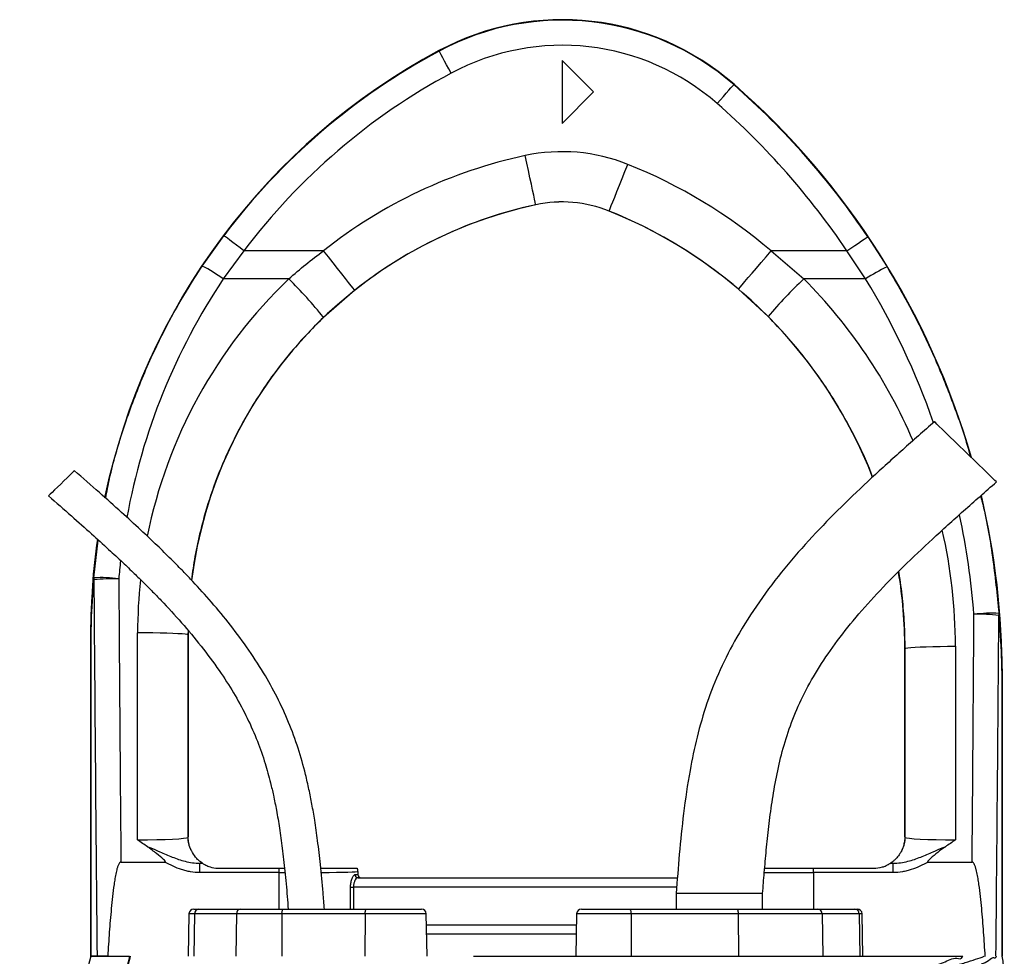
# Model space of a CAD drawing. Extents: x 117 to 1344, y 7 to 1887.
# Tile 15 of 15: x 214 to 528, y 1589 to 1887. Entities that reach past the tile are written whole.
import ezdxf

# ---------------------------------------------------------------- set-up
doc = ezdxf.new("R2010")
doc.units = 0
doc.layers.get('0').update_dxf_attribs({"linetype": 'CONTINUOUS'})

msp = doc.modelspace()

# ---------------------------------------------------------------- linework, layer by layer
at = {"color": 7, "linetype": 'CONTINUOUS'}
for p, q in [((347.87, 1877.51), (347.79, 1877.64)), ((397.01, 1864.49), (387.01, 1874.49)), ((387.01, 1874.49), (387.01, 1854.49)), ((387.01, 1854.49), (397.01, 1864.49)), ((441.58, 1866.82), (441.68, 1866.94)), ((378.6, 1828.61), (378.61, 1828.6)), ((401.92, 1826.62), (401.92, 1826.6)), ((272.5, 1809.11), (279.36, 1818.77)), ((484.22, 1818.43), (490.37, 1808.82)), ((285.75, 1813.96), (279.16, 1805.02)), ((311.07, 1813.96), (285.75, 1813.96)), ((453.46, 1813.96), (463.89, 1805.02)), ((477.59, 1813.96), (453.46, 1813.96)), ((483.54, 1805.02), (477.59, 1813.96)), ((300, 1805.02), (279.16, 1805.02)), ((483.54, 1805.02), (463.89, 1805.02)), ((321.01, 1801.42), (311.08, 1792.76)), ((452.53, 1793.04), (443.11, 1801.76)), ((237.96, 1709.91), (239.41, 1721.94)), ((237.01, 1589.49), (237.01, 1692.55)), ((237.07, 1692.55), (237.01, 1692.55)), ((237.07, 1692.55), (237.07, 1589.49)), ((237.07, 1692.55), (237.07, 1692.55)), ((237.07, 1589.49), (237.07, 1692.55)), ((251.85, 1626.56), (251.9, 1692.43)), ((267.9, 1691.72), (267.85, 1627.33)), ((267.95, 1693.2), (267.9, 1691.72)), ((267.9, 1691.72), (268.01, 1691.72)), ((268.01, 1693.08), (268.01, 1691.72)), ((268.01, 1691.72), (268.01, 1627.49)), ((496.01, 1627.49), (496.01, 1687.41)), ((496.12, 1687.41), (496.01, 1687.41)), ((496.16, 1627.33), (496.12, 1687.41)), ((512.11, 1688.13), (512.16, 1626.56)), ((526.94, 1589.49), (526.94, 1678.83)), ((526.94, 1678.83), (526.95, 1678.83)), ((526.95, 1678.83), (527.01, 1678.83)), ((526.95, 1678.83), (526.95, 1589.49)), ((527.01, 1678.83), (527.01, 1589.49)), ((267.85, 1627.33), (268.01, 1627.49)), ((496.01, 1627.49), (496.16, 1627.33)), ((246.59, 1619.49), (260.61, 1619.49)), ((271.67, 1619.1), (272.56, 1619.1)), ((271.67, 1616.1), (271.67, 1619.1)), ((278.01, 1617.49), (297, 1617.49)), ((297, 1617.49), (298.66, 1617.49)), ((297, 1616.1), (297, 1617.49)), ((322.01, 1616.49), (322, 1616.48)), ((322, 1616.48), (322, 1615.49)), ((322.01, 1616.49), (322.01, 1615.49)), ((467.01, 1617.49), (486.01, 1617.49)), ((467.01, 1616.1), (467.01, 1617.49)), ((491.46, 1619.1), (492.34, 1619.1)), ((492.34, 1616.1), (492.34, 1619.1)), ((503.4, 1619.49), (517.42, 1619.49)), ((297, 1616.1), (271.67, 1616.1)), ((297, 1604.49), (297, 1616.1)), ((321.08, 1615.49), (322, 1615.49)), ((322, 1615.49), (322.01, 1615.49)), ((322.04, 1614.49), (423.66, 1614.49)), ((467.01, 1616.1), (467.01, 1604.49)), ((492.34, 1616.1), (467.01, 1616.1)), ((319.66, 1604.49), (319.66, 1611.49)), ((319.66, 1611.49), (320.56, 1611.49)), ((320.56, 1611.49), (320.56, 1604.49)), ((423.42, 1611.49), (320.56, 1611.49)), ((423.26, 1609.49), (423.26, 1604.49)), ((450.76, 1609.49), (423.26, 1609.49)), ((450.76, 1604.49), (450.76, 1609.49)), ((269.76, 1604.49), (271.37, 1604.49)), ((271.37, 1604.49), (284.68, 1604.49)), ((284.68, 1604.49), (298.31, 1604.49)), ((298.31, 1604.49), (324.78, 1604.49)), ((324.78, 1604.49), (342.25, 1604.49)), ((393.1, 1604.49), (408.67, 1604.49)), ((408.67, 1604.49), (442.78, 1604.49)), ((442.78, 1604.49), (468.26, 1604.49)), ((468.26, 1604.49), (480.11, 1604.49)), ((480.11, 1604.49), (480.91, 1604.49)), ((268.26, 1603.01), (268.03, 1589.49)), ((270.05, 1603.01), (268.26, 1603.01)), ((270.05, 1603.01), (269.84, 1589.49)), ((283.36, 1603.01), (270.05, 1603.01)), ((283.36, 1603.01), (283.16, 1589.49)), ((297.84, 1603.01), (283.36, 1603.01)), ((297.84, 1603.01), (297.76, 1589.49)), ((324.31, 1603.01), (297.84, 1603.01)), ((324.31, 1603.01), (324.23, 1589.49)), ((343.75, 1603.01), (324.31, 1603.01)), ((343.99, 1589.49), (343.75, 1603.01)), ((391.6, 1603.01), (391.37, 1589.49)), ((408.93, 1603.01), (391.6, 1603.01)), ((408.93, 1603.01), (408.97, 1589.49)), ((443.04, 1603.01), (408.93, 1603.01)), ((443.04, 1603.01), (443.08, 1589.49)), ((469.67, 1603.01), (443.04, 1603.01)), ((469.67, 1603.01), (469.9, 1589.49)), ((481.52, 1603.01), (469.67, 1603.01)), ((481.52, 1603.01), (481.74, 1589.49)), ((482.41, 1603.01), (481.52, 1603.01)), ((482.65, 1589.49), (482.41, 1603.01)), ((343.81, 1599.49), (391.54, 1599.49)), ((391.49, 1596.49), (343.87, 1596.49)), ((237.01, 1589.49), (237.07, 1589.49)), ((239.01, 1589.49), (237.07, 1589.49)), ((237.07, 1589.49), (237.07, 1589.49)), ((245.98, 1589.49), (249.3, 1589.49)), ((358.8, 1589.49), (392.94, 1589.49)), ((521.48, 1589.49), (521.59, 1589.49))]:
    msp.add_line(p, q, dxfattribs=at)
at = {"color": 7, "linetype": 'CONTINUOUS', "flags": 128}
for points in [[(351.64, 1870.46), (350.92, 1871.82), (350.21, 1873.13), (349.57, 1874.34), (349, 1875.4), (348.53, 1876.28), (348.17, 1876.94), (347.95, 1877.35), (347.87, 1877.51)], [(436.31, 1860.81), (437.33, 1861.97), (438.3, 1863.09), (439.21, 1864.12), (440, 1865.03), (440.66, 1865.77), (441.15, 1866.34), (441.46, 1866.69), (441.58, 1866.82)], [(378.6, 1828.61), (378.55, 1828.84), (378.43, 1829.44), (378.22, 1830.4), (377.94, 1831.69), (377.6, 1833.28), (377.2, 1835.14), (376.75, 1837.22), (376.27, 1839.47), (375.76, 1841.83), (375.24, 1844.25)], [(401.92, 1826.62), (402.01, 1826.84), (402.24, 1827.41), (402.6, 1828.32), (403.1, 1829.54), (403.7, 1831.06), (404.41, 1832.82), (405.2, 1834.79), (406.06, 1836.92), (406.96, 1839.17), (407.88, 1841.46)], [(285.75, 1813.96), (284.51, 1814.89), (283.33, 1815.78), (282.23, 1816.61), (281.27, 1817.33), (280.47, 1817.93), (279.88, 1818.38), (279.5, 1818.66), (279.36, 1818.77)], [(477.59, 1813.96), (478.87, 1814.82), (480.1, 1815.65), (481.24, 1816.42), (482.24, 1817.09), (483.06, 1817.65), (483.68, 1818.07), (484.07, 1818.33), (484.22, 1818.43)], [(321.01, 1801.42), (320.86, 1801.61), (320.48, 1802.09), (319.87, 1802.86), (319.05, 1803.89), (318.04, 1805.17), (316.86, 1806.66), (315.54, 1808.33), (314.11, 1810.13), (312.61, 1812.02), (311.07, 1813.96)], [(443.11, 1801.76), (443.26, 1801.94), (443.66, 1802.41), (444.29, 1803.16), (445.15, 1804.17), (446.2, 1805.41), (447.43, 1806.86), (448.81, 1808.48), (450.29, 1810.23), (451.86, 1812.07), (453.46, 1813.96)], [(525.19, 1740.43), (525.06, 1740.55), (524.68, 1740.92), (524.06, 1741.53), (523.21, 1742.35), (522.15, 1743.37), (520.92, 1744.56), (519.55, 1745.9), (518.06, 1747.34), (516.51, 1748.85), (514.92, 1750.39), (513.34, 1751.91), (511.81, 1753.39), (510.38, 1754.79), (509.07, 1756.05), (507.92, 1757.16), (506.97, 1758.09), (506.23, 1758.8), (505.73, 1759.29), (505.47, 1759.54), (505.44, 1759.57)], [(231.83, 1744), (231.79, 1743.97), (231.54, 1743.72), (231.04, 1743.24), (230.33, 1742.55), (229.46, 1741.7), (228.47, 1740.75), (227.44, 1739.75), (226.42, 1738.76), (225.49, 1737.86), (224.69, 1737.08), (224.08, 1736.49), (223.7, 1736.12), (223.57, 1736)], [(267.9, 1691.72), (267.67, 1691.83), (267.05, 1691.94), (266.07, 1692.04), (264.75, 1692.13), (263.12, 1692.22), (261.22, 1692.29), (259.09, 1692.35), (256.8, 1692.39), (254.38, 1692.42), (251.9, 1692.43)], [(496.12, 1687.41), (496.35, 1687.52), (496.97, 1687.63), (497.95, 1687.73), (499.27, 1687.83), (500.9, 1687.91), (502.8, 1687.99), (504.92, 1688.05), (507.22, 1688.09), (509.64, 1688.12), (512.11, 1688.13)], [(297.84, 1603.01), (297.85, 1603.3), (297.87, 1603.58), (297.92, 1603.83), (297.98, 1604.06), (298.05, 1604.24), (298.13, 1604.38), (298.22, 1604.46), (298.31, 1604.49)], [(324.31, 1603.01), (324.32, 1603.3), (324.34, 1603.58), (324.39, 1603.83), (324.45, 1604.06), (324.52, 1604.24), (324.6, 1604.38), (324.69, 1604.46), (324.78, 1604.49)]]:
    msp.add_lwpolyline(points, dxfattribs=at)
at = {"color": 7, "linetype": 'CONTINUOUS'}
for centre, radius, start, end in [((387.01, 1804.49), 83, 48.8005, 118.1929), ((387.01, 1804.49), 82.85, 48.8005, 118.1929), ((447.01, 1692.55), 210, 118.1929, 168.2253), ((447.01, 1692.55), 209.85, 118.1929, 143.0256), ((387.01, 1804.49), 74.85, 48.8005, 118.1929), ((447.01, 1692.55), 201.85, 118.1929, 143.0256), ((277.01, 1678.83), 249.85, 33.9671, 48.8005), ((277.01, 1678.83), 250, 16.1034, 48.8005), ((277.01, 1678.83), 241.85, 33.9671, 48.8005), ((387.01, 1789.49), 56.01, 68.1161, 102.1224), ((408.01, 1691.72), 156.01, 102.1224, 128.4138), ((346.01, 1687.41), 166.01, 49.6645, 68.1161), ((387.01, 1789.49), 40.01, 68.1161, 102.1224), ((408.01, 1691.72), 140, 102.1224, 172.9049), ((408.01, 1691.72), 140.01, 102.1224, 128.4138), ((387.01, 1789.49), 40, 68.1161, 102.1224), ((346.01, 1687.41), 150.01, 49.6645, 68.1161), ((346.01, 1687.41), 150, 21.3034, 68.1161), ((247.42, 1760.8), 54.43, 54.3317, 62.5561), ((512.74, 1760.63), 53.13, 114.8933, 123.3331), ((201.42, 1704.84), 140.55, 38.7228, 45.4615), ((557.36, 1705.01), 136.89, 133.0626, 139.9766), ((277.01, 1678.83), 250, 0, 13.2399), ((447.01, 1692.55), 210, 171.9067, 180), ((346.01, 1687.41), 150, 0, 9.3367), ((240.47, 1709.77), 2.52, 176.8637, 192.0039), ((240.16, 1663.15), 46.82, 82.9263, 92.7008), ((244.69, 1649.14), 60.48, 88.8268, 96.3423), ((523.61, 1651.82), 46.82, 87.0861, 96.8621), ((519.22, 1637.2), 61.12, 83.6977, 91.129), ((523.76, 1698.47), 2.23, 346.3924, 2.7471), ((275.85, 1627.33), 8, 180.019, 209.1255), ((488.16, 1627.33), 8, 330.8743, 359.9811), ((278.01, 1627.49), 10, 236.7363, 236.9813), ((319, 1616.48), 3, 0.0193, 19.6348), ((486.01, 1627.49), 10, 303.0187, 303.2637), ((322.06, 1615.47), 0.982, 178.9438, 268.9019), ((323, 1615.49), 1, 179.9955, 269.9959), ((269.76, 1602.99), 1.5, 90, 179), ((271.46, 1603.08), 1.41, 93.844, 182.5399), ((284.78, 1603.08), 1.41, 93.844, 182.5399), ((342.25, 1602.99), 1.5, 1, 90), ((393.1, 1602.99), 1.5, 90, 179), ((406.62, 1603.37), 2.33, 351.3094, 28.7323), ((440.74, 1603.37), 2.33, 351.3089, 28.7329), ((468.22, 1603.03), 1.46, 359.2318, 88.2043), ((480.07, 1603.03), 1.46, 359.2319, 88.2043), ((480.91, 1602.99), 1.5, 1, 90)]:
    msp.add_arc(centre, radius, start, end, dxfattribs=at)
for centre, major_axis, ratio, start_param, end_param in [((447.01, 1693.07), (0, 201.76), 1, 0.982585, 1.391125), ((408.01, 1692.31), (0, 156.1), 1, 0.764074, 1.372079), ((346.01, 1688), (0, 166.11), 1, 5.117943, 5.494101), ((277.01, 1679.38), (0, 241.75), 1, 5.049124, 5.258909), ((277.01, 1679.38), (0, 241.75), 1, 4.790748, 4.92309), ((346.01, 1688), (0, 166.11), 1, 4.71317, 4.937328), ((447.01, 1693.07), (0, 201.76), 1, 1.460239, 1.48873), ((337.01, 1999.31), (0, 2056.47), 0.048627, 1.712315, 1.771423), ((337.01, 1999.67), (0, 2056.47), 0.044737, 1.712315, 1.756735), ((408.01, 1692.31), (0, 156.1), 1, 1.461892, 1.570015), ((427.01, 1999.67), (0, 2056.47), 0.044737, 4.52645, 4.565316), ((427.01, 1999.31), (0, 2056.47), 0.048627, 4.511856, 4.565316), ((251.85, 1627.34), (16, 0.01), 0.048575, 4.712297, 6.265657), ((276.01, 1627.49), (-5.66, -5.66), 0.999695, 5.497939, 5.499231), ((488.01, 1627.49), (-5.66, 5.66), 0.999695, 3.925547, 3.926839), ((512.16, 1627.34), (16, -0.01), 0.048575, 3.15912, 4.712481), ((251.85, 1619.34), (24, 0), 0.017486, 5.683962, 5.749965), ((297, 1616.49), (25, 0), 0.01536, 5.276513, 6.265732), ((319.01, 1616.49), (2.12, 2.12), 0.999695, 5.497939, 5.837579), ((512.16, 1619.34), (24, 0), 0.017486, 3.674813, 3.740816), ((297, 1616.49), (25, 0), 0.01536, 4.712389, 4.784591), ((323.01, 1615.49), (1, 0), 0.999848, 3.141593, 4.712389), ((467.01, 1616.49), (25, 0), 0.01536, 4.031302, 4.712389)]:
    msp.add_ellipse(centre, major_axis=major_axis, ratio=ratio, start_param=start_param, end_param=end_param, dxfattribs=at)
for points, knots in [([(300, 1805.02), (301.79, 1806.57), (305.38, 1809.68), (309.17, 1812.53), (311.07, 1813.96)], [0, 0, 0, 0, 0.499404, 1, 1, 1, 1]), ([(241.75, 1735.23), (242.15, 1737.33), (243.55, 1744.69), (247.22, 1757.16), (252.77, 1772.5), (259.1, 1786.28), (265.69, 1798.5), (270.23, 1805.57), (272.5, 1809.11)], [0, 0, 0, 0, 0.079758, 0.27903, 0.48316, 0.687289, 0.843363, 1, 1, 1, 1]), ([(490.37, 1808.82), (493.06, 1804.22), (498.44, 1794.99), (505.39, 1780.54), (511.39, 1765.58), (515.19, 1754.87), (516.7, 1749.07), (516.84, 1748.53)], [0, 0, 0, 0, 0.242221, 0.48494, 0.727661, 0.974494, 1, 1, 1, 1]), ([(311.08, 1792.76), (309.18, 1790.88), (305.38, 1787.12), (300.09, 1781.06), (295.1, 1774.69), (289.81, 1767.04), (284.47, 1758.02), (279.32, 1747.42), (275.05, 1736.32), (272.07, 1725.98), (270.11, 1716.92), (269.38, 1711.7), (269.03, 1709.21)], [0, 0, 0, 0, 0.083996, 0.167994, 0.253114, 0.338235, 0.460455, 0.582676, 0.708447, 0.834217, 0.921058, 1, 1, 1, 1]), ([(485.75, 1741.95), (485.61, 1742.38), (484.04, 1746.84), (480.11, 1754.99), (474.6, 1764.98), (469.11, 1773.31), (464.01, 1780.19), (458.52, 1786.81), (454.53, 1790.96), (452.53, 1793.04)], [0, 0, 0, 0, 0.021931, 0.231395, 0.440859, 0.579729, 0.718599, 0.859299, 1, 1, 1, 1]), ([(505.44, 1759.57), (502.07, 1756.6), (495.35, 1750.69), (485.42, 1741.73), (475.77, 1732.56), (466.47, 1723.06), (457.68, 1713.05), (449.6, 1702.41), (442.72, 1691.6), (437.13, 1680.79), (432.91, 1670.15), (429.83, 1659.39), (427.37, 1647.67), (425.54, 1635.21), (424.23, 1622.15), (423.58, 1613.65), (423.26, 1609.49)], [0, 0, 0, 0, 0.075782, 0.150783, 0.225431, 0.300064, 0.374771, 0.449773, 0.525045, 0.590363, 0.654638, 0.717589, 0.778744, 0.856355, 0.929624, 1, 1, 1, 1]), ([(311.35, 1604.49), (311.21, 1606.24), (310.84, 1610.98), (310.15, 1618.28), (309.26, 1625.96), (308.35, 1632.35), (307.42, 1637.75), (306.46, 1642.6), (305.09, 1648.56), (303.08, 1655.73), (300.08, 1663.98), (296.37, 1671.98), (291.9, 1679.99), (286.7, 1687.96), (280.87, 1695.74), (274.87, 1702.9), (269.89, 1708.35), (265.81, 1712.6), (262.29, 1716.15), (257.92, 1720.41), (252.67, 1725.37), (246.53, 1730.99), (239.48, 1737.28), (234.47, 1741.68), (231.83, 1744)], [0, 0, 0, 0, 0.031551, 0.085485, 0.13182, 0.170512, 0.201542, 0.230301, 0.25948, 0.311438, 0.364163, 0.416982, 0.469826, 0.529004, 0.587941, 0.644518, 0.696912, 0.720533, 0.75038, 0.786967, 0.830235, 0.880156, 0.936733, 1, 1, 1, 1]), ([(450.76, 1609.49), (450.94, 1611.71), (451.32, 1616.3), (451.94, 1623.38), (452.72, 1630.85), (453.73, 1638.61), (455.09, 1646.59), (456.95, 1654.74), (459.5, 1663.01), (462.99, 1671.34), (467.52, 1679.68), (473.09, 1688.06), (479.66, 1696.5), (487.19, 1705.02), (495.64, 1713.64), (504.89, 1722.41), (514.83, 1731.35), (521.69, 1737.36), (525.19, 1740.43)], [0, 0, 0, 0, 0.04261, 0.088057, 0.136008, 0.186034, 0.237676, 0.290826, 0.345714, 0.402895, 0.463102, 0.526963, 0.594979, 0.667421, 0.744346, 0.825622, 0.91098, 1, 1, 1, 1]), ([(223.57, 1736), (226.01, 1733.86), (230.58, 1729.85), (236.97, 1724.17), (242.42, 1719.23), (246.94, 1715.03), (250.69, 1711.46), (253.98, 1708.24), (257.11, 1705.09), (261.41, 1700.63), (266.76, 1694.77), (272.91, 1687.32), (278.34, 1679.89), (283, 1672.53), (286.88, 1665.34), (290.07, 1658.1), (292.1, 1652.22), (293.4, 1647.77), (294.28, 1644.4), (295.2, 1640.45), (296.16, 1635.66), (297.11, 1630.05), (298, 1623.6), (298.81, 1616.32), (299.41, 1609.86), (299.74, 1605.81), (299.84, 1604.49)], [0, 0, 0, 0, 0.061537, 0.115578, 0.162106, 0.201141, 0.23272, 0.260437, 0.288549, 0.317052, 0.377914, 0.439148, 0.500379, 0.552487, 0.604477, 0.6552, 0.702424, 0.722481, 0.743133, 0.768669, 0.799514, 0.835762, 0.876713, 0.923031, 0.974731, 1, 1, 1, 1]), ([(520.12, 1735.97), (520.26, 1735.45), (521.94, 1729.09), (524.12, 1716.62), (525.36, 1704.6), (525.99, 1698.58)], [0, 0, 0, 0, 0.043247, 0.520365, 1, 1, 1, 1]), ([(496.12, 1687.41), (496.07, 1690.08), (495.99, 1695.42), (495.28, 1703.43), (494.64, 1708.94), (494.1, 1711.76), (494.07, 1711.93)], [0, 0, 0, 0, 0.325062, 0.650127, 0.978954, 1, 1, 1, 1]), ([(237.07, 1692.55), (237.07, 1693.23), (237.08, 1695.22), (237.17, 1698.08), (237.39, 1703.2), (237.72, 1707.12), (237.96, 1709.91)], [0, 0, 0, 0, 0.102054, 0.300548, 0.500902, 1, 1, 1, 1]), ([(238.01, 1709.25), (237.76, 1706.55), (237.42, 1702.77), (237.18, 1697.94), (237.1, 1695.24), (237.07, 1693.35), (237.07, 1692.69), (237.07, 1692.55)], [0, 0, 0, 0, 0.501557, 0.701373, 0.90023, 0.979951, 1, 1, 1, 1]), ([(526.94, 1678.83), (526.94, 1679.07), (526.94, 1679.3), (526.94, 1679.76), (526.94, 1679.99), (526.93, 1680.65), (526.92, 1681.08), (526.91, 1681.92), (526.9, 1682.33), (526.87, 1683.14), (526.86, 1683.54), (526.82, 1684.74), (526.79, 1685.53), (526.72, 1687.1), (526.68, 1687.88), (526.55, 1690.21), (526.45, 1691.76), (526.21, 1694.86), (526.08, 1696.4), (525.93, 1697.95)], [0, 0, 0, 0, 0.03125, 0.03125, 0.0625, 0.0625, 0.125, 0.125, 0.1875, 0.1875, 0.25, 0.25, 0.375, 0.375, 0.5, 0.5, 0.75, 0.75, 1, 1, 1, 1]), ([(525.99, 1698.58), (526.13, 1696.98), (526.26, 1695.37), (526.48, 1692.16), (526.58, 1690.55), (526.7, 1688.13), (526.74, 1687.32), (526.81, 1685.69), (526.84, 1684.88), (526.87, 1683.64), (526.88, 1683.23), (526.9, 1682.39), (526.91, 1681.97), (526.93, 1681.11), (526.94, 1680.67), (526.94, 1680), (526.94, 1679.77), (526.95, 1679.3), (526.95, 1679.07), (526.95, 1678.83)], [0, 0, 0, 0, 0.25, 0.25, 0.5, 0.5, 0.625, 0.625, 0.75, 0.75, 0.8125, 0.8125, 0.875, 0.875, 0.9375, 0.9375, 0.96875, 0.96875, 1, 1, 1, 1]), ([(255.09, 1624.33), (254.02, 1625.06), (252.93, 1625.8), (251.86, 1626.56), (251.85, 1626.56)], [0, 0, 0, 0, 0.993568, 1, 1, 1, 1]), ([(268.86, 1623.44), (268.73, 1623.75), (268.45, 1624.36), (268.19, 1625.43), (268.06, 1626.42), (268.03, 1626.82), (268.01, 1627.19), (268.01, 1627.39), (268.01, 1627.48)], [0, 0, 0, 0, 0.401901, 0.800517, 0.871225, 0.942344, 0.974178, 1, 1, 1, 1]), ([(496.01, 1627.48), (496.01, 1627.37), (496, 1627.14), (495.98, 1626.63), (495.9, 1625.93), (495.75, 1625.19), (495.5, 1624.3), (495.29, 1623.78), (495.15, 1623.44)], [0, 0, 0, 0, 0.02998, 0.071345, 0.178095, 0.380918, 0.584655, 1, 1, 1, 1]), ([(512.16, 1626.56), (512.15, 1626.56), (511.08, 1625.8), (510, 1625.06), (508.92, 1624.33)], [0, 0, 0, 0, 0.006433, 1, 1, 1, 1]), ([(260.61, 1619.49), (260.65, 1619.49), (260.69, 1619.49), (260.74, 1619.51), (260.76, 1619.53), (260.77, 1619.56), (260.77, 1619.59), (260.75, 1619.67), (260.57, 1619.93), (259.63, 1620.78), (257.79, 1622.32), (256.06, 1623.62), (255.09, 1624.33)], [0, 0, 0, 0, 0.0123822, 0.0169029, 0.0200915, 0.0232967, 0.027092, 0.0335805, 0.0541778, 0.149757, 0.5290545, 1, 1, 1, 1]), ([(255.09, 1624.33), (255.34, 1624.25), (256.66, 1623.77), (259.26, 1622.61), (262.93, 1621.01), (266.38, 1619.83), (269.32, 1619.21), (270.89, 1619.14), (271.67, 1619.1)], [0, 0, 0, 0, 0.044498, 0.237938, 0.484775, 0.731119, 0.865654, 1, 1, 1, 1]), ([(272.52, 1619.13), (272.4, 1619.2), (272.21, 1619.31), (271.24, 1620.1), (270.21, 1621.13), (269.23, 1622.64), (268.94, 1623.27), (268.86, 1623.44)], [0, 0, 0, 0, 0.300696, 0.473628, 0.646768, 0.903513, 1, 1, 1, 1]), ([(495.15, 1623.44), (495.07, 1623.26), (494.83, 1622.72), (493.99, 1621.41), (492.98, 1620.28), (492.19, 1619.62), (491.64, 1619.22), (491.54, 1619.16), (491.49, 1619.13)], [0, 0, 0, 0, 0.100066, 0.296154, 0.491654, 0.654259, 0.816871, 1, 1, 1, 1]), ([(492.34, 1619.1), (493.13, 1619.14), (494.69, 1619.21), (497.63, 1619.83), (501.09, 1621.01), (504.75, 1622.61), (507.36, 1623.77), (508.67, 1624.25), (508.92, 1624.33)], [0, 0, 0, 0, 0.134347, 0.268882, 0.515225, 0.762062, 0.955503, 1, 1, 1, 1]), ([(508.92, 1624.33), (508.1, 1623.75), (506.47, 1622.59), (504.7, 1621.03), (503.62, 1620.1), (503.32, 1619.75), (503.26, 1619.64), (503.24, 1619.59), (503.25, 1619.56), (503.26, 1619.53), (503.28, 1619.51), (503.32, 1619.49), (503.36, 1619.49), (503.39, 1619.49), (503.4, 1619.49)], [0, 0, 0, 0, 0.3941256, 0.788824, 0.9222312, 0.9580565, 0.9661944, 0.9729341, 0.9764034, 0.9799016, 0.9829373, 0.9875625, 0.9967046, 1, 1, 1, 1]), ([(246.59, 1619.49), (246.51, 1619.49), (246.43, 1619.46), (246.3, 1619.37), (246.24, 1619.31), (246.08, 1619.13), (246, 1618.99), (245.77, 1618.56), (245.66, 1618.26), (245.46, 1617.66), (245.37, 1617.35), (245.21, 1616.73), (245.14, 1616.42), (244.94, 1615.49), (244.82, 1614.86), (244.6, 1613.6), (244.51, 1612.97), (244.23, 1611.08), (244.08, 1609.81), (243.79, 1607.28), (243.66, 1606.01), (243.3, 1602.2), (243.1, 1599.66), (242.73, 1594.58), (242.57, 1592.03), (242.42, 1589.49)], [0, 0, 0, 0, 0.007812, 0.007812, 0.015625, 0.015625, 0.03125, 0.03125, 0.0625, 0.0625, 0.09375, 0.09375, 0.125, 0.125, 0.1875, 0.1875, 0.25, 0.25, 0.375, 0.375, 0.5, 0.5, 0.75, 0.75, 1, 1, 1, 1]), ([(271.67, 1616.1), (270.69, 1616.1), (269.72, 1616.19), (268.29, 1616.44), (267.81, 1616.54), (266.86, 1616.77), (266.39, 1616.91), (264.06, 1617.67), (262.31, 1618.51), (260.61, 1619.49)], [0, 0, 0, 0, 0.25, 0.25, 0.375, 0.375, 0.5, 0.5, 1, 1, 1, 1]), ([(272.56, 1619.1), (272.59, 1619.08), (272.64, 1619.05), (273.03, 1618.81), (273.77, 1618.41), (275.24, 1617.81), (276.77, 1617.51), (277.8, 1617.49), (278.01, 1617.49)], [0, 0, 0, 0, 0.096993, 0.193378, 0.330469, 0.548887, 0.911429, 1, 1, 1, 1]), ([(310.19, 1617.49), (310.35, 1617.49), (311.73, 1617.49), (313.99, 1617.49), (316.85, 1617.49), (319.1, 1617.49), (320.65, 1617.49), (321.59, 1617.49), (321.75, 1617.49), (321.82, 1617.49)], [0, 0, 0, 0, 0.021067, 0.192382, 0.363695, 0.534798, 0.7059, 0.85295, 1, 1, 1, 1]), ([(451.43, 1617.49), (451.75, 1617.49), (453.11, 1617.49), (455.95, 1617.49), (459.66, 1617.49), (463.39, 1617.49), (465.8, 1617.49), (467.01, 1617.49)], [0, 0, 0, 0, 0.076466, 0.32402, 0.571576, 0.785788, 1, 1, 1, 1]), ([(486.01, 1617.49), (486.99, 1617.57), (488.41, 1617.69), (490.01, 1618.3), (490.81, 1618.71), (491.26, 1618.98), (491.43, 1619.09), (491.45, 1619.1), (491.46, 1619.1)], [0, 0, 0, 0, 0.42516, 0.61398, 0.77077, 0.874044, 0.960867, 1, 1, 1, 1]), ([(503.4, 1619.49), (501.71, 1618.51), (499.95, 1617.67), (497.62, 1616.91), (497.15, 1616.77), (496.2, 1616.54), (495.73, 1616.44), (494.29, 1616.19), (493.32, 1616.1), (492.34, 1616.1)], [0, 0, 0, 0, 0.5, 0.5, 0.625, 0.625, 0.75, 0.75, 1, 1, 1, 1]), ([(521.59, 1589.49), (521.44, 1592.03), (521.28, 1594.58), (520.92, 1599.67), (520.71, 1602.21), (520.35, 1606.02), (520.22, 1607.29), (519.94, 1609.83), (519.78, 1611.09), (519.51, 1612.99), (519.41, 1613.62), (519.19, 1614.87), (519.07, 1615.5), (518.87, 1616.43), (518.8, 1616.75), (518.63, 1617.36), (518.55, 1617.67), (518.35, 1618.27), (518.23, 1618.57), (518.01, 1619), (517.93, 1619.14), (517.77, 1619.32), (517.71, 1619.37), (517.58, 1619.46), (517.5, 1619.49), (517.42, 1619.49)], [0, 0, 0, 0, 0.25, 0.25, 0.5, 0.5, 0.625, 0.625, 0.75, 0.75, 0.8125, 0.8125, 0.875, 0.875, 0.90625, 0.90625, 0.9375, 0.9375, 0.96875, 0.96875, 0.984375, 0.984375, 0.992187, 0.992187, 1, 1, 1, 1]), ([(319.66, 1611.49), (319.66, 1611.7), (319.68, 1612.38), (319.86, 1613.5), (320.23, 1614.59), (320.67, 1615.34), (320.95, 1615.44), (321.08, 1615.49)], [0, 0, 0, 0, 0.10208, 0.322782, 0.552387, 0.777037, 1, 1, 1, 1]), ([(322.04, 1614.49), (321.9, 1614.45), (321.62, 1614.38), (321.16, 1613.82), (320.78, 1613.01), (320.58, 1612.16), (320.57, 1611.65), (320.56, 1611.49)], [0, 0, 0, 0, 0.2290653, 0.4585671, 0.687938, 0.9021474, 1, 1, 1, 1]), ([(237.01, 1589.49), (234.93, 1581.08), (230.79, 1564.27), (225.62, 1538.82), (221.21, 1513.25), (217.7, 1487.54), (215.43, 1467.2), (214.62, 1455.41), (214.4, 1452.25)], [0, 0, 0, 0, 0.186516, 0.372902, 0.559207, 0.74548, 0.931769, 1, 1, 1, 1]), ([(234.42, 1513.15), (235.41, 1519.79), (237.38, 1533.07), (241.16, 1552.85), (245.26, 1571.64), (248.07, 1583.86), (249.48, 1589.49), (249.48, 1589.49)], [0, 0, 0, 0, 0.258701, 0.517359, 0.775962, 0.999999, 1, 1, 1, 1]), ([(249.59, 1589.49), (249.59, 1589.49), (248.18, 1583.84), (245.36, 1571.63), (241.25, 1552.83), (237.47, 1533.05), (235.5, 1519.78), (234.52, 1513.15)], [0, 0, 0, 0, 0.000001, 0.224367, 0.482887, 0.741432, 1, 1, 1, 1]), ([(237.01, 1589.49), (237.12, 1589.49), (237.33, 1589.49), (239.12, 1589.49), (241.86, 1589.49), (244.61, 1589.49), (245.98, 1589.49)], [0, 0, 0, 0, 0.25, 0.5, 0.75, 1, 1, 1, 1]), ([(242.42, 1589.49), (241.72, 1589.49), (240.32, 1589.49), (239.36, 1589.49), (239.08, 1589.49), (239.01, 1589.49)], [0, 0, 0, 0, 0.430787, 0.861562, 1, 1, 1, 1]), ([(392.94, 1589.49), (395.34, 1589.49), (400.33, 1589.49), (408.11, 1589.49), (415.51, 1589.49), (422.18, 1589.49), (427.88, 1589.49), (431.46, 1589.49), (433.17, 1589.49)], [0, 0, 0, 0, 0.178042, 0.371274, 0.5705, 0.723217, 0.867121, 1, 1, 1, 1]), ([(420.23, 1561.06), (423.01, 1561.83), (428.56, 1563.37), (437.74, 1565.9), (447.7, 1568.65), (458.25, 1571.57), (468.31, 1574.34), (477.73, 1576.94), (485.66, 1579.13), (492.26, 1580.96), (497.49, 1582.41), (502.14, 1583.72), (505.2, 1584.58), (508.33, 1585.47), (511.49, 1586.38), (515.31, 1587.51), (518.65, 1588.57), (520.42, 1589.18), (521.3, 1589.49)], [0, 0, 0, 0, 0.059026, 0.11806, 0.199535, 0.281304, 0.363066, 0.444531, 0.525066, 0.583463, 0.641861, 0.693043, 0.744225, 0.756215, 0.816827, 0.87744, 0.93872, 1, 1, 1, 1]), ([(421.24, 1563.96), (421.24, 1563.96), (423.99, 1563.96), (429.16, 1566.43), (438.04, 1568.34), (447.61, 1571.08), (457.79, 1573.76), (467.49, 1576.39), (476.35, 1578.77), (484.37, 1580.93), (491.57, 1582.89), (497.95, 1584.6), (503.52, 1586.24), (508.41, 1587.23), (511.83, 1589.51), (514, 1588.36), (514.5, 1589.49), (514.5, 1589.49)], [0, 0, 0, 0, 0, 0.065342, 0.130684, 0.221515, 0.312671, 0.403828, 0.494659, 0.577078, 0.659618, 0.742037, 0.815846, 0.889741, 0.96356, 0.999999, 1, 1, 1, 1]), ([(433.17, 1589.49), (437.23, 1589.49), (445.29, 1589.49), (456.73, 1589.49), (467.52, 1589.49), (477.58, 1589.49), (486.79, 1589.49), (495.12, 1589.49), (502.54, 1589.49), (509.12, 1589.49), (512.7, 1589.49), (514.5, 1589.49)], [0, 0, 0, 0, 0.114839, 0.228559, 0.34136, 0.453398, 0.564844, 0.67389, 0.782671, 0.891327, 1, 1, 1, 1]), ([(525.03, 1589.49), (525.03, 1589.49), (524.79, 1588.55), (524.19, 1589.59), (522.73, 1587.8), (521.18, 1587.3), (520.4, 1587.05)], [0, 0, 0, 0, 0.000004, 0.193054, 0.595795, 1, 1, 1, 1]), ([(527.67, 1585.3), (527.56, 1586), (527.34, 1587.39), (527.12, 1588.79), (527.01, 1589.49)], [0, 0, 0, 0, 0.499994, 1, 1, 1, 1])]:
    msp.add_open_spline(points, degree=3, knots=knots, dxfattribs=at)

doc.saveas('drawing.dxf')
